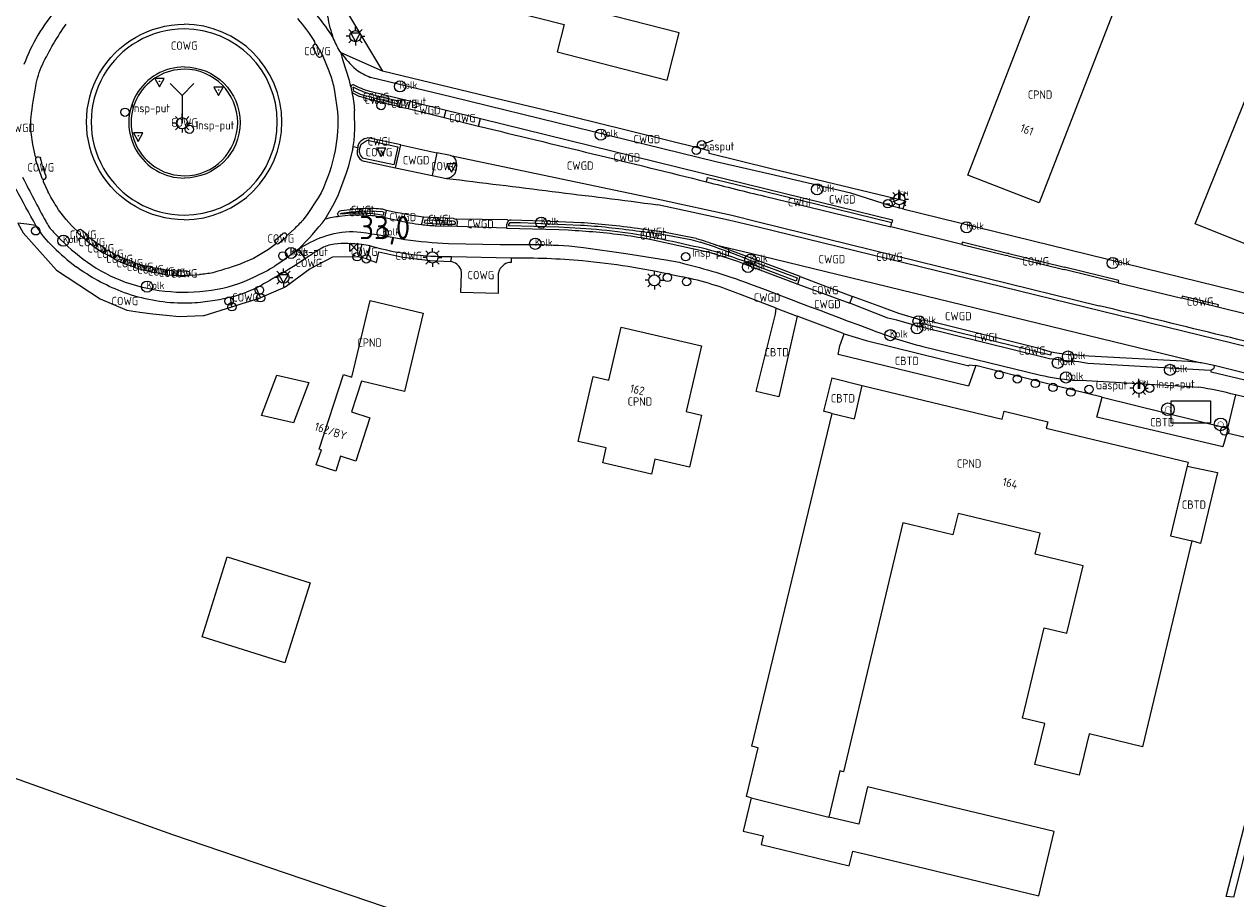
# Model space of a CAD drawing. Header units: metres. Extents: x 159597 to 163409, y 443622 to 446014.
# Tile 65 of 68: x 163157 to 163287, y 443711 to 443805. Entities that reach past the tile are written whole.
import ezdxf
from ezdxf.enums import TextEntityAlignment as Align

# ---------------------------------------------------------------- set-up
doc = ezdxf.new("R2010")
doc.units = ezdxf.units.M
doc.header["$LTSCALE"] = 4
doc.layers.get('0').update_dxf_attribs({"linetype": 'CONTINUOUS'})
for name, color, linetype in [('CBTD', 7, 'CONTINUOUS'), ('COWG', 7, 'CONTINUOUS'), ('CPND', 7, 'CONTINUOUS'), ('CWGD', 7, 'CONTINUOUS'), ('CWGI', 7, 'CONTINUOUS'), ('G_OTD', 32, 'CONTINUOUS'), ('G_OWG', 6, 'CONTINUOUS'), ('G_PND', 1, 'CONTINUOUS'), ('G_WGD', 7, 'CONTINUOUS'), ('G_WGI', 1, 'CONTINUOUS'), ('LVGO', 3, 'CONTINUOUS'), ('LWGI', 7, 'CONTINUOUS'), ('NAR', 7, 'CONTINUOUS'), ('PPALHM', 10, 'CONTINUOUS')]:
    doc.layers.add(name, color=color, linetype=linetype)
for name, color, linetype, true_color in [('PBRD', 7, 'CONTINUOUS', 0xbd2877), ('PPAL', 7, 'CONTINUOUS', 0xbd2877), ('PPUT', 7, 'CONTINUOUS', 0xbd2877), ('PSTM', 7, 'CONTINUOUS', 0xde7233)]:
    doc.layers.add(name, color=color, linetype=linetype, true_color=true_color)
doc.styles.add('ISO', font='ISO')
doc.styles.get("Standard").update_dxf_attribs({"font": 'ISO'})
doc.linetypes.add('HAAG', pattern='A,0.25,-0.25,[151,BLOK.SHX,S=0.25,R=0,X=0,Y=0],-0.25,0.25', length=1)

# ---------------------------------------------------------------- blocks, each defined once
blk = doc.blocks.new('lichtmast')
at = {"color": 0}
for p, q in [((-0.6, 0), (-1, 0)), ((-0.71, 0.71), (-0.42, 0.42)), ((0, 0.6), (0, 1)), ((0.42, 0.42), (0.71, 0.71)), ((0.6, 0), (1, 0)), ((-0.42, -0.42), (-0.71, -0.71)), ((0, -0.6), (0, -1)), ((0.42, -0.42), (0.71, -0.71))]:
    blk.add_line(p, q, dxfattribs=at)
blk.add_circle((0, 0), 0.6, dxfattribs=at)
blk = doc.blocks.new('verkeersbord-pl')
at = {"linetype": 'Continuous'}
blk.add_circle((0, 0), 0.03, dxfattribs=at)
blk = doc.blocks.new('haltepaal')
at = {"linetype": 'ByBlock', "lineweight": -2}
h = blk.add_hatch(color=0, dxfattribs=at)
h.dxf.hatch_style = 1
h.paths.add_polyline_path([(0.15, 0.45), (0.45, 0.45), (0.45, 0.8), (-0.15, 0.8), (-0.15, -0.1), (0, -0.1, -0.414214), (-0.1, 0, -1), (0.1, 0, -0.414214), (0, -0.1), (0.15, -0.1)])
h.paths.add_polyline_path([(0.15, 0.5), (0.15, 0.75), (0.4, 0.75), (0.4, 0.5)], flags=16)
at = {"linetype": 'ByBlock', "lineweight": -2, "true_color": 0x681648}
h = blk.add_hatch(color=219, dxfattribs=at)
h.dxf.hatch_style = 1
h.paths.add_polyline_path([(0.1, 0, 1), (-0.1, 0, 1)])
at = {"color": 0, "linetype": 'ByBlock', "lineweight": -2}
blk.add_attdef('HALTEPAAL', (0.5, 0.35), '', height=0.5, dxfattribs=at)
blk = doc.blocks.new('kolk')
at = {"color": 0}
blk.add_circle((0, 0), 0.6, dxfattribs=at)
at = {"color": 0, "linetype": 'Continuous', "style": 'ISO'}
blk.add_attdef('KOLK', (-0.04, -0.26), '', height=0.8, dxfattribs=at)
blk = doc.blocks.new('verkeersteller')
at = {"color": 0}
blk.add_circle((0, 0), 0.45, dxfattribs=at)
blk = doc.blocks.new('abri')
at = {"color": 0}
for p, q in [((-2.1, 1.2), (2.1, 1.2)), ((-2.1, -1.2), (-2.1, 1.2)), ((2.1, 1.2), (2.1, -1.2)), ((2.1, -1.2), (-2.1, -1.2))]:
    blk.add_line(p, q, dxfattribs=at)
at = {"color": 0, "linetype": 'Continuous', "style": 'ISO', "flags": 2}
blk.add_attdef('ABRI', text='', height=0.8, dxfattribs=at).set_placement((0, 0), align=Align.MIDDLE_CENTER)
blk = doc.blocks.new('aanduidingsbord')
at = {"color": 0}
for p, q in [((-0.81, -0.33), (0, 0)), ((-1.45, -0.5), (-1.01, -0.5))]:
    blk.add_line(p, q, dxfattribs=at)
blk.add_circle((-1.23, -0.5), 0.45, dxfattribs=at)
blk = doc.blocks.new('verkeersbord')
at = {"color": 0}
for p, q in [((0.5, 0.32), (-0.5, 0.32)), ((-0.5, 0.32), (0, -0.6)), ((0, -0.6), (0.5, 0.32))]:
    blk.add_line(p, q, dxfattribs=at)
blk = doc.blocks.new('afsl-gas')
at = {"color": 0}
blk.add_circle((0, 0), 0.45, dxfattribs=at)
at = {"color": 0, "style": 'ISO'}
blk.add_attdef('AFSL-GAS', (0.7, 0), '', height=0.9, dxfattribs=at)
blk = doc.blocks.new('klok')
at = {"color": 0}
blk.add_circle((0, 0), 0.45, dxfattribs=at)
at = {"style": 'ISO'}
blk.add_attdef('KLOK', (0.7, 0), '', height=0.9, dxfattribs=at)
blk = doc.blocks.new('wegwijzer')
at = {"color": 0}
for q in [(-0.424, 1.424), (0.424, 1.424), (0, 0)]:
    blk.add_line((0, 1), q, dxfattribs=at)
blk = doc.blocks.new('fietsklem')
at = {"color": 0, "linetype": 'Continuous', "const_width": 0.05}
blk.add_lwpolyline([(-0.49, -0.2), (-0.21, -0.2, -2.286164), (0.22, -0.2), (0.48, -0.2)], format="xyb", dxfattribs=at)
at = {"color": 0}
blk.add_circle((0, 0), 0.675, dxfattribs=at)
blk = doc.blocks.new('kilometerpaal')
at = {"color": 0}
for p, q in [((-0.44, 0.44), (0.44, -0.44)), ((-0.44, -0.44), (-0.44, 0.44)), ((0.44, 0.44), (-0.44, -0.44)), ((0.44, -0.44), (0.44, 0.44))]:
    blk.add_line(p, q, dxfattribs=at)
at = {"color": 0, "style": 'ISO'}
blk.add_attdef('KILOMETERPAAL', (0.59, 0.87), '', height=2.5, dxfattribs=at)

msp = doc.modelspace()

# ---------------------------------------------------------------- linework, layer by layer
at = {"layer": 'G_OTD', "linetype": 'Continuous', "transparency": 33554687}
for points in [[(163237.088, 443772.864), (163237.23, 443773.444)], [(163237.23, 443773.444), (163237.291, 443774.089)], [(163239.552, 443773.226), (163237.597, 443764.553)], [(163235.166, 443765.112), (163237.088, 443772.864)], [(163244.146, 443770.043), (163244.623, 443771.317)], [(163243.947, 443769.084), (163244.146, 443770.043)], [(163257.97, 443765.678), (163243.947, 443769.084)], [(163187.086, 443766.095), (163185.443, 443761.747), (163182.012, 443762.534), (163183.655, 443766.881), (163187.086, 443766.095)], [(163258.742, 443767.902), (163257.97, 443765.678)], [(163243.286, 443766.604), (163242.393, 443762.999)], [(163243.286, 443766.604), (163246.559, 443765.76)], [(163237.597, 443764.553), (163235.166, 443765.112)], [(163271.761, 443762.37), (163272.323, 443764.516)], [(163243.303, 443762.751), (163242.393, 443762.999)], [(163285.288, 443759.162), (163271.761, 443762.37)], [(163285.728, 443760.633), (163285.288, 443759.162)], [(163047.197, 443759.017), (163121.31, 443733.422), (163133.464, 443731.429), (163172.429, 443717.502), (163196.864, 443709.183), (163222.069, 443700.168)], [(163281.454, 443757.078), (163284.726, 443756.417)], [(163284.726, 443756.417), (163282.907, 443748.777)], [(163296.68, 443750.294), (163296.693, 443750.291), (163292.547, 443734.278), (163295.154, 443733.599), (163297.792, 443743.736), (163304.854, 443741.921), (163302.274, 443731.763), (163301.207, 443732.039), (163300.544, 443729.474), (163299.985, 443729.101), (163296.838, 443729.913), (163296.427, 443730.53), (163296.753, 443731.79), (163295.455, 443732.06), (163294.404, 443728.214), (163294.527, 443728.182), (163291.687, 443717.158), (163288.32, 443718.026), (163286.457, 443710.756), (163285.663, 443710.823), (163295.889, 443750.489)], [(163282.907, 443748.777), (163281.964, 443749.069)], [(163187.214, 443744.553), (163184.516, 443735.95), (163175.607, 443738.746), (163178.305, 443747.349), (163187.214, 443744.553)], [(163234.613, 443721.454), (163233.747, 443717.856), (163235.895, 443717.339), (163235.676, 443716.429), (163245.161, 443714.146), (163245.545, 443715.706), (163246.946, 443715.37), (163258.11, 443712.689), (163265.531, 443710.908), (163267.189, 443717.831), (163247.1, 443722.641), (163246.179, 443718.607), (163242.96, 443719.378)]]:
    msp.add_lwpolyline(points, dxfattribs=at)
at = {"layer": 'G_OWG', "linetype": 'Continuous', "transparency": 33554687}
for points in [[(163173.716, 443800.008, 1.0001673), (163173.716, 443788.056)], [(163173.716, 443800.008, -1), (163173.716, 443788.056)], [(163202.837, 443790.084, 0.1880045), (163202.312, 443790.485)], [(163202.97, 443789.323, 0.1432215), (163202.837, 443790.084)], [(163202.828, 443788.636, 0.078556), (163202.97, 443789.323)], [(163202.747, 443788.477, -0.2209349), (163201.88, 443788.025)], [(163203.438, 443778.227, 0.2397289), (163202.312, 443779.095)], [(163208.83, 443778.988, 0.1762949), (163208.076, 443778.771)], [(163284.347, 443767.634, -0.1086449), (163284.03, 443767.397)], [(163284.347, 443767.634, 0.267532), (163284.377, 443767.911)]]:
    msp.add_lwpolyline(points, format="xyb", dxfattribs=at)
for points in [[(163196.996, 443796.552), (163196.777, 443795.733)], [(163202.747, 443788.477), (163202.828, 443788.636)], [(163157.759, 443782.966), (163156.79, 443783.091), (163155.82, 443783.202), (163156.382, 443782.156), (163159.96, 443778.156), (163164.653, 443775.083), (163167.524, 443773.866), (163168.926, 443773.652), (163170.332, 443773.468), (163171.741, 443773.314), (163173.154, 443773.189), (163175.74, 443773.289), (163175.832, 443773.293), (163178.814, 443774.23)], [(163192.769, 443780.903), (163192.376, 443779.582)], [(163193.263, 443779.369), (163193.673, 443780.772)], [(163193.263, 443779.369), (163193.273, 443779.365), (163194.337, 443779.001), (163194.61, 443780.14), (163197.18, 443779.544), (163200.112, 443779.205), (163202.312, 443779.095)], [(163192.376, 443779.582), (163192.271, 443779.607), (163189.638, 443779.541), (163187.235, 443778.321), (163184.796, 443776.523), (163184.524, 443776.323), (163183.28, 443775.79), (163181.899, 443775.198)], [(163193.263, 443779.369), (163192.376, 443779.582)], [(163202.397, 443779.622), (163202.312, 443779.095)], [(163208.076, 443778.771), (163207.642, 443778.335), (163207.524, 443778.115), (163207.444, 443777.766), (163207.429, 443775.666), (163203.423, 443775.76), (163203.475, 443777.825), (163203.438, 443778.227)], [(163208.832, 443779.48), (163208.83, 443778.988)], [(163239.617, 443776.654), (163239.876, 443777.473)], [(163181.409, 443776.242), (163181.899, 443775.198)], [(163178.814, 443774.23), (163178.678, 443775.252)], [(163178.814, 443774.23), (163179.817, 443774.545), (163181.899, 443775.198)], [(163245.21, 443774.615), (163245.497, 443775.335)], [(163285.803, 443761.192), (163285.728, 443760.633)], [(163290.581, 443759.483), (163285.728, 443760.633)]]:
    msp.add_lwpolyline(points, dxfattribs=at)
at = {"layer": 'G_PND', "linetype": 'Continuous', "transparency": 33554687}
for points in [[(163198.98, 443808.535), (163214.534, 443804.558), (163213.782, 443801.617), (163225.588, 443798.597), (163226.883, 443803.659), (163214.795, 443806.752)], [(163265.759, 443808.657), (163273.426, 443805.683), (163265.564, 443785.412), (163257.897, 443788.387), (163265.759, 443808.657)], [(163294.313, 443795.228), (163288.469, 443780.672), (163282.34, 443783.132), (163288.183, 443797.689), (163294.313, 443795.228)], [(163188.193, 443758.923), (163190.803, 443766.953), (163191.699, 443766.662), (163193.657, 443774.901), (163199.371, 443773.542), (163197.371, 443765.126), (163192.753, 443766.224), (163191.68, 443762.921), (163193.653, 443762.28), (163192.145, 443757.639), (163190.489, 443758.177), (163189.97, 443756.547), (163187.868, 443757.224), (163188.428, 443758.847), (163188.193, 443758.923)], [(163219.325, 443766.334), (163220.638, 443772.032), (163229.266, 443770.044), (163227.63, 443762.952), (163229.287, 443762.57), (163227.999, 443756.985), (163224.267, 443757.846), (163223.896, 443756.237), (163218.661, 443757.444), (163219.032, 443759.053), (163216.029, 443759.745), (163217.638, 443766.723), (163219.325, 443766.334)], [(163243.303, 443762.751), (163245.701, 443762.182), (163246.559, 443765.76)], [(163246.559, 443765.76), (163261.596, 443762.153)], [(163234.675, 443726.984), (163243.303, 443762.751)], [(163261.596, 443762.153), (163261.797, 443762.991)], [(163261.797, 443762.991), (163266.491, 443761.866)], [(163266.491, 443761.866), (163266.323, 443761.165)], [(163266.323, 443761.165), (163281.557, 443757.509)], [(163281.557, 443757.509), (163281.454, 443757.078)], [(163281.454, 443757.078), (163279.664, 443749.621), (163281.964, 443749.069)], [(163250.928, 443751), (163244.523, 443724.241)], [(163256.303, 443749.713), (163250.928, 443751)], [(163256.856, 443752.021), (163256.303, 443749.713)], [(163265.687, 443749.905), (163256.856, 443752.021)], [(163265.139, 443747.619), (163265.687, 443749.905)], [(163281.964, 443749.069), (163276.654, 443726.939)], [(163270.283, 443746.386), (163265.139, 443747.619)], [(163268.542, 443739.124), (163270.283, 443746.386)], [(163263.783, 443730.018), (163266.107, 443739.708)], [(163266.107, 443739.708), (163268.542, 443739.124)], [(163266.175, 443729.444), (163263.783, 443730.018)], [(163265.112, 443725.015), (163266.175, 443729.444)], [(163270.932, 443728.312), (163269.867, 443723.874)], [(163276.654, 443726.939), (163270.932, 443728.312)], [(163234.098, 443721.578), (163235.36, 443726.819)], [(163235.36, 443726.819), (163234.675, 443726.984)], [(163269.867, 443723.874), (163265.112, 443725.015)], [(163244.147, 443724.331), (163242.96, 443719.378)], [(163244.523, 443724.241), (163244.147, 443724.331)], [(163234.613, 443721.454), (163234.098, 443721.578)], [(163234.613, 443721.454), (163242.96, 443719.378)]]:
    msp.add_lwpolyline(points, dxfattribs=at)
at = {"layer": 'G_WGD', "linetype": 'Continuous', "transparency": 33554687}
for points in [[(163186.659, 443807.018, -0.0449311), (163189.746, 443803.029)], [(163159.993, 443806.257, 0.0880394), (163156.462, 443800.25)], [(163158.449, 443800.243, -0.0388838), (163161.007, 443804.608)], [(163173.691, 443783.588, -1.0000952), (163173.691, 443804.586)], [(163173.691, 443783.588, 1), (163173.691, 443804.586)], [(163185.874, 443805.198, -0.0379095), (163187.689, 443802.741)], [(163189.746, 443803.029, -0.0397792), (163189.132, 443805.446)], [(163187.803, 443802.439, 0.4813754), (163187.512, 443802.113)], [(163187.99, 443802.281, 0.2923981), (163187.803, 443802.439)], [(163190.541, 443801.528, -0.0471351), (163189.746, 443803.029)], [(163188.009, 443801.161, 0.3744902), (163188.377, 443801.089)], [(163188.377, 443801.089, 0.3524848), (163188.499, 443801.35)], [(163190.541, 443801.528, 0.0591236), (163192.159, 443799.73)], [(163157.736, 443797.929, -0.0565676), (163158.449, 443800.243)], [(163189.231, 443799.58, -0.0334271), (163189.729, 443798.021)], [(163192.159, 443799.73, 0.0558706), (163193.726, 443798.874)], [(163157.241, 443794.607, -0.0189914), (163157.736, 443797.929)], [(163191.892, 443798.082, 0.3979297), (163191.599, 443797.867)], [(163193.642, 443797.356, -0.0548923), (163191.892, 443798.082)], [(163191.689, 443797.321, -0.0433503), (163191.981, 443795.336)], [(163196.777, 443795.733, -0.0148582), (163192.539, 443796.818)], [(163157.239, 443792.962, -0.0547105), (163157.241, 443794.607)], [(163190.151, 443795.181, -0.0713971), (163189.899, 443791.008)], [(163191.862, 443791.46, 0.0379917), (163192.013, 443793.124)], [(163205.329, 443793.637, -0.0022415), (163229.822, 443787.658)], [(163191.774, 443790.992, 0.0131589), (163191.862, 443791.46)], [(163192.402, 443791.587, 0.0301477), (163192.335, 443791.355)], [(163192.402, 443791.587, -0.2933626), (163193.359, 443792.385)], [(163157.781, 443790.287, 0.2946851), (163157.722, 443790.026)], [(163157.781, 443790.287, -0.5319503), (163158.24, 443790.185)], [(163158.846, 443788.264, -0.0240189), (163158.24, 443790.185)], [(163189.899, 443791.008, -0.0641661), (163188.406, 443786.477)], [(163192.335, 443791.355, 0.0816882), (163192.291, 443790.63)], [(163192.291, 443790.63, 0.1781703), (163192.706, 443790.018)], [(163192.706, 443790.018, 0.1381795), (163193.079, 443789.872)], [(163156.326, 443788.143, 0.004273), (163158.804, 443783.412)], [(163158.377, 443788.061, 0.2386256), (163158.531, 443787.934)], [(163158.531, 443787.934, 0.5627409), (163158.846, 443788.264)], [(163201.88, 443788.025, -0.0016326), (163224.573, 443785.198)], [(163229.822, 443787.658, 0.0050308), (163236.045, 443786.115)], [(163157.759, 443782.966, -0.0131322), (163155.646, 443786.86)], [(163159.96, 443785.035, -0.0273447), (163159.043, 443786.627)], [(163162.231, 443782.337, -0.0722505), (163159.96, 443785.035)], [(163186.55, 443783.681, -0.0311085), (163185.531, 443782.611)], [(163185.986, 443780.433, 0.03549), (163188.829, 443783.651)], [(163190.395, 443783.939, 0.0192119), (163188.829, 443783.651)], [(163190.395, 443783.939, -0.373671), (163190.18, 443784.232)], [(163190.545, 443784.534, 0.2954075), (163190.18, 443784.232)], [(163195.248, 443783.799, 0.0832436), (163190.395, 443783.939)], [(163193.186, 443784.786, 0.0204413), (163190.545, 443784.534)], [(163195.014, 443784.709, 0.0289881), (163193.186, 443784.786)], [(163199.392, 443783.851, -0.0196607), (163195.428, 443784.581)], [(163202.877, 443783.61, -0.1557355), (163203.063, 443783.353)], [(163208.826, 443783.547, 0.2000619), (163208.552, 443783.464)], [(163159.635, 443780.646, -0.0690963), (163157.759, 443782.966)], [(163158.804, 443783.412, 0.063788), (163159.653, 443782.238)], [(163162.231, 443782.337, 0.2490774), (163162.274, 443782.132)], [(163162.653, 443782.461, 0.5352841), (163162.231, 443782.337)], [(163188.613, 443781.758, -0.0917193), (163191.852, 443782.309)], [(163192.675, 443782.259, -0.0103623), (163197.416, 443781.464)], [(163199.183, 443783.026, -0.0228572), (163197.917, 443783.219)], [(163200.654, 443782.902, -0.0258212), (163199.183, 443783.026)], [(163208.347, 443783.134, 0.0750836), (163208.318, 443782.668)], [(163208.552, 443783.464, 0.1178731), (163208.347, 443783.134)], [(163214.954, 443782.488, -0.0159704), (163220.962, 443781.952)], [(163219.304, 443783.01, 0.0139473), (163216.295, 443783.254)], [(163225.592, 443782.19, 0.0104838), (163219.304, 443783.01)], [(163159.653, 443782.238, 0.0416633), (163162.85, 443779.339)], [(163183.459, 443781.377, 0.5625639), (163183.626, 443781.009)], [(163183.626, 443781.009, 0.2266405), (163183.877, 443781.06)], [(163184.723, 443781.937, 0.5927248), (163184.279, 443782.088)], [(163184.642, 443781.692, 0.2647111), (163184.723, 443781.937)], [(163185.986, 443780.433, -0.0490955), (163188.613, 443781.758)], [(163189.841, 443780.958, 0.112235), (163188.297, 443780.431)], [(163192.769, 443780.903, 0.0618208), (163189.841, 443780.958)], [(163197.416, 443781.464, 0.0225095), (163202.077, 443781.025)], [(163220.962, 443781.952, -0.0179909), (163223.916, 443781.443)], [(163228.704, 443781.569, -0.0253537), (163230.791, 443780.888)], [(163159.635, 443780.646, 0.0375956), (163162.065, 443778.529)], [(163188.297, 443780.431, 0.0108012), (163186.693, 443779.392)], [(163193.673, 443780.772, 0.0712977), (163202.397, 443779.622)], [(163210.527, 443780.926, -0.0187533), (163215.006, 443780.76)], [(163229.771, 443780.159, -0.0341247), (163234.225, 443778.693)], [(163166.909, 443775.876, -0.064492), (163162.065, 443778.529)], [(163162.85, 443779.339, 0.0655303), (163166.763, 443777.107)], [(163180.098, 443778.969, -0.0203437), (163176.773, 443777.883)], [(163181.255, 443777.452, 0.0284411), (163183.425, 443778.596)], [(163186.342, 443779.151, -0.0182052), (163184.905, 443778.231)], [(163186.693, 443779.392, 0.0032656), (163186.342, 443779.151)], [(163208.832, 443779.48, -0.0264667), (163216.501, 443779.189)], [(163216.501, 443779.189, -0.0317051), (163226.213, 443777.659)], [(163226.895, 443779.003, -0.0243402), (163233.799, 443776.955)], [(163166.763, 443777.107, 0.1309523), (163176.63, 443776.007)], [(163174.059, 443778.055, -0.4929859), (163174.289, 443777.666)], [(163176.773, 443777.883, -0.0329187), (163175.317, 443777.685)], [(163176.63, 443776.007, 0.0802832), (163181.255, 443777.452)], [(163184.905, 443778.231, -0.003872), (163182.218, 443776.674)], [(163233.456, 443775.552, 0.0449009), (163227.268, 443777.434)], [(163172.983, 443774.617, -0.0824878), (163166.909, 443775.876)], [(163178.678, 443775.252, 0.018086), (163180.392, 443775.805)], [(163181.409, 443776.242, -0.0287074), (163180.392, 443775.805)], [(163182.218, 443776.674, -0.0121864), (163181.409, 443776.242)], [(163233.799, 443776.955, 0.0030351), (163250.181, 443770.781)], [(163175.438, 443774.691, -0.0399191), (163172.983, 443774.617)], [(163297.081, 443768.243, 0.0002065), (163272.001, 443774.34)], [(163250.181, 443770.781, 0.0186858), (163253.066, 443769.961)], [(163265.695, 443766.886, 0.0408328), (163269.149, 443766.353)], [(163286.664, 443764.746, 0.0371806), (163282.681, 443765.568)]]:
    msp.add_lwpolyline(points, format="xyb", dxfattribs=at)
for points in [[(163191.481, 443807.95), (163191.699, 443807.388), (163191.089, 443807.582), (163191.011, 443806.163), (163195.01, 443799.564)], [(163188.009, 443801.161), (163187.512, 443802.113)], [(163187.803, 443802.439), (163187.689, 443802.741)], [(163188.499, 443801.35), (163187.99, 443802.281)], [(163188.499, 443801.35), (163189.231, 443799.58)], [(163195.01, 443799.564), (163190.541, 443801.528)], [(163191.599, 443797.867), (163191.46, 443798.545), (163190.727, 443800.762), (163190.541, 443801.528)], [(163251.205, 443785.58), (163236.768, 443789.067), (163230.093, 443790.698), (163230.114, 443790.991), (163229.271, 443791.199), (163217.859, 443794.02), (163212.149, 443795.418), (163206.438, 443796.808), (163195.01, 443799.564)], [(163189.729, 443798.021), (163189.846, 443797.409), (163190.151, 443795.181)], [(163191.599, 443797.867), (163191.689, 443797.321)], [(163250.9, 443784.757), (163249.707, 443785.057), (163245.336, 443786.422), (163236.62, 443788.462), (163230.822, 443789.819), (163202.485, 443796.769), (163193.726, 443798.874)], [(163191.689, 443797.321), (163191.763, 443797.206), (163192.539, 443796.818)], [(163196.996, 443796.552), (163193.642, 443797.356)], [(163192.013, 443793.124), (163191.981, 443795.336)], [(163196.777, 443795.733), (163197.771, 443795.548)], [(163197.953, 443796.315), (163196.996, 443796.552)], [(163197.953, 443796.315), (163197.771, 443795.548)], [(163197.771, 443795.548), (163201.632, 443794.557)], [(163197.953, 443796.315), (163201.836, 443795.361)], [(163201.632, 443794.557), (163201.836, 443795.361)], [(163201.836, 443795.361), (163205.53, 443794.472)], [(163201.632, 443794.557), (163205.329, 443793.637)], [(163205.329, 443793.637), (163205.53, 443794.472)], [(163205.53, 443794.472), (163236.24, 443786.911), (163249.795, 443783.573), (163249.73, 443783.291)], [(163157.781, 443790.287), (163157.702, 443790.355), (163157.427, 443791.651), (163157.239, 443792.962)], [(163191.862, 443791.46), (163192.335, 443791.355)], [(163196.956, 443791.615), (163193.601, 443792.36), (163193.359, 443792.385)], [(163196.391, 443789.177), (163196.956, 443791.615)], [(163196.956, 443791.615), (163200.828, 443790.761)], [(163188.829, 443783.651), (163189.819, 443785.315), (163190.274, 443786.296), (163191.147, 443788.633), (163191.383, 443789.367), (163191.774, 443790.992)], [(163200.828, 443790.761), (163200.335, 443788.344)], [(163202.312, 443790.485), (163200.828, 443790.761)], [(163202.312, 443790.485), (163224.962, 443785.703), (163232.534, 443784.055), (163235.366, 443783.345), (163272.001, 443774.34)], [(163157.722, 443790.026), (163158.377, 443788.061)], [(163193.079, 443789.872), (163196.391, 443789.177)], [(163196.391, 443789.177), (163200.335, 443788.344)], [(163158.531, 443787.934), (163158.549, 443787.698), (163159.043, 443786.627)], [(163200.335, 443788.344), (163201.88, 443788.025)], [(163188.406, 443786.477), (163188.102, 443785.944), (163186.889, 443784.132), (163186.55, 443783.681)], [(163296.953, 443767.716), (163235.235, 443782.812), (163232.191, 443783.543), (163224.573, 443785.198)], [(163236.045, 443786.115), (163249.611, 443782.806)], [(163251.205, 443785.58), (163250.9, 443784.757)], [(163195.428, 443784.581), (163195.014, 443784.709)], [(163195.248, 443783.799), (163195.428, 443784.581)], [(163197.917, 443783.219), (163195.248, 443783.799)], [(163199.183, 443783.026), (163199.392, 443783.851)], [(163202.877, 443783.61), (163202.617, 443783.728), (163199.392, 443783.851)], [(163208.552, 443783.464), (163208.437, 443783.558), (163202.981, 443783.657), (163202.877, 443783.61)], [(163216.295, 443783.254), (163212.307, 443783.43), (163208.826, 443783.547)], [(163250.9, 443784.757), (163288.685, 443775.457), (163298.268, 443773.132)], [(163163.086, 443781.431), (163163.425, 443781.802), (163162.653, 443782.461)], [(163184.723, 443781.937), (163184.854, 443781.996), (163185.531, 443782.611)], [(163191.852, 443782.309), (163192.675, 443782.259)], [(163203.031, 443782.854), (163200.654, 443782.902)], [(163203.031, 443782.854), (163203.063, 443783.353)], [(163208.318, 443782.668), (163203.031, 443782.854)], [(163208.318, 443782.668), (163213.943, 443782.543), (163214.954, 443782.488)], [(163249.611, 443782.806), (163249.73, 443783.291)], [(163257.244, 443780.923), (163249.611, 443782.806)], [(163163.086, 443781.431), (163162.274, 443782.132)], [(163163.215, 443781.315), (163163.086, 443781.431)], [(163163.215, 443781.315), (163163.525, 443781.684), (163164.321, 443781.05), (163163.981, 443780.69)], [(163163.215, 443781.315), (163163.981, 443780.69)], [(163164.993, 443780.019), (163165.267, 443780.42), (163164.441, 443781.003), (163164.174, 443780.567)], [(163183.626, 443781.009), (163182.744, 443780.37), (163181.122, 443779.425), (163180.098, 443778.969)], [(163183.459, 443781.377), (163184.279, 443782.088)], [(163183.877, 443781.06), (163184.642, 443781.692)], [(163202.077, 443781.025), (163207.657, 443780.914), (163210.527, 443780.926)], [(163223.916, 443781.443), (163229.771, 443780.159)], [(163228.704, 443781.569), (163225.592, 443782.19)], [(163262.152, 443779.966), (163257.296, 443781.172), (163257.244, 443780.923)], [(163163.981, 443780.69), (163164.174, 443780.567)], [(163164.174, 443780.567), (163164.993, 443780.019)], [(163164.993, 443780.019), (163165.17, 443779.954)], [(163165.17, 443779.954), (163165.42, 443780.362), (163166.28, 443779.88), (163166.042, 443779.469)], [(163165.17, 443779.954), (163166.042, 443779.469)], [(163166.191, 443779.35), (163166.408, 443779.805), (163167.313, 443779.379), (163167.115, 443778.922)], [(163185.986, 443780.433), (163184.32, 443779.183), (163183.425, 443778.596)], [(163185.986, 443780.433), (163186.693, 443779.392)], [(163193.673, 443780.772), (163192.769, 443780.903)], [(163215.006, 443780.76), (163216.609, 443780.582), (163221.16, 443779.938), (163225.429, 443779.28), (163226.895, 443779.003)], [(163239.876, 443777.473), (163234.428, 443779.52), (163230.791, 443780.888)], [(163230.791, 443780.888), (163234.54, 443779.976), (163282.961, 443768.199)], [(163257.244, 443780.923), (163262.101, 443779.731)], [(163262.244, 443779.693), (163262.101, 443779.731)], [(163262.293, 443779.947), (163262.152, 443779.966)], [(163262.244, 443779.693), (163268.074, 443778.281)], [(163262.293, 443779.947), (163268.14, 443778.515)], [(163166.042, 443779.469), (163166.191, 443779.35)], [(163166.191, 443779.35), (163167.115, 443778.922)], [(163167.28, 443778.852), (163167.115, 443778.922)], [(163168.23, 443778.51), (163168.409, 443778.955), (163167.454, 443779.328), (163167.28, 443778.852)], [(163168.23, 443778.51), (163167.28, 443778.852)], [(163168.23, 443778.51), (163168.388, 443778.438)], [(163168.388, 443778.438), (163168.52, 443778.88), (163169.506, 443778.611), (163169.352, 443778.148)], [(163168.388, 443778.438), (163169.352, 443778.148)], [(163170.49, 443777.875), (163170.631, 443778.355), (163169.641, 443778.593), (163169.525, 443778.113)], [(163171.69, 443777.674), (163171.768, 443778.172), (163170.78, 443778.346), (163170.676, 443777.864)], [(163202.397, 443779.622), (163208.832, 443779.48)], [(163234.225, 443778.693), (163239.617, 443776.654)], [(163268.14, 443778.515), (163268.272, 443778.478)], [(163274.067, 443776.802), (163274.123, 443777.049), (163268.272, 443778.478)], [(163169.525, 443778.113), (163169.352, 443778.148)], [(163170.49, 443777.875), (163169.525, 443778.113)], [(163170.676, 443777.864), (163170.49, 443777.875)], [(163171.69, 443777.674), (163170.676, 443777.864)], [(163171.69, 443777.674), (163171.88, 443777.651)], [(163171.88, 443777.651), (163171.906, 443778.17), (163172.908, 443778.091), (163172.88, 443777.59)], [(163171.88, 443777.651), (163172.88, 443777.59)], [(163172.88, 443777.59), (163173.023, 443777.584)], [(163174.059, 443778.055), (163173.058, 443778.054), (163173.023, 443777.584)], [(163173.023, 443777.584), (163174.182, 443777.575), (163174.289, 443777.666)], [(163174.289, 443777.666), (163174.387, 443777.625), (163175.317, 443777.685)], [(163226.213, 443777.659), (163227.268, 443777.434)], [(163239.876, 443777.473), (163245.497, 443775.335)], [(163268.074, 443778.281), (163268.232, 443778.237)], [(163274.067, 443776.802), (163268.232, 443778.237)], [(163239.617, 443776.654), (163245.21, 443774.615)], [(163274.067, 443776.802), (163280.878, 443775.135)], [(163178.678, 443775.252), (163177.485, 443774.98), (163175.438, 443774.691)], [(163237.291, 443774.089), (163233.456, 443775.552)], [(163284.03, 443767.397), (163283.958, 443767.38), (163270.777, 443768.117), (163269.779, 443768.309), (163268.809, 443768.38), (163266.666, 443768.631), (163252.633, 443772.1), (163250.27, 443772.769), (163249.31, 443772.998), (163245.21, 443774.615)], [(163252.876, 443772.782), (163250.491, 443773.496), (163248.65, 443774.19), (163245.497, 443775.335)], [(163284.779, 443774.187), (163284.828, 443774.423), (163280.931, 443775.374), (163280.878, 443775.135)], [(163284.779, 443774.187), (163280.878, 443775.135)], [(163237.291, 443774.089), (163239.552, 443773.226)], [(163244.432, 443771.374), (163239.552, 443773.226)], [(163291.567, 443772.507), (163284.779, 443774.187)], [(163266.866, 443769.361), (163265.714, 443769.709), (163254.057, 443772.606), (163252.876, 443772.782)], [(163244.623, 443771.317), (163244.432, 443771.374)], [(163244.623, 443771.317), (163246.983, 443770.611), (163258.013, 443767.875), (163258.038, 443768), (163258.706, 443767.911), (163258.742, 443767.902)], [(163253.066, 443769.961), (163265.695, 443766.886)], [(163282.961, 443768.199), (163281.613, 443768.353), (163270.894, 443768.923), (163268.463, 443769.082), (163267.471, 443769.24), (163266.866, 443769.361)], [(163284.377, 443767.911), (163282.961, 443768.199)], [(163262.948, 443766.826), (163258.742, 443767.902)], [(163267.507, 443765.702), (163262.948, 443766.826)], [(163293.544, 443764.96), (163293.541, 443764.936), (163284.04, 443767.204), (163284.03, 443767.397)], [(163293.384, 443765.65), (163284.377, 443767.911)], [(163272.323, 443764.516), (163267.507, 443765.702)], [(163269.149, 443766.353), (163270.652, 443766.298), (163281.665, 443765.651), (163282.681, 443765.568)], [(163272.323, 443764.516), (163272.349, 443764.509), (163285.803, 443761.192)], [(163286.664, 443764.746), (163285.803, 443761.192)], [(163291.567, 443763.573), (163286.664, 443764.746)]]:
    msp.add_lwpolyline(points, dxfattribs=at)
at = {"layer": 'G_WGI', "linetype": 'Continuous', "transparency": 33554687}
for points in [[(163192.63, 443797.052), (163191.929, 443797.403), (163191.861, 443797.819)], [(163193.571, 443797.116), (163196.688, 443796.369), (163196.599, 443796.035)], [(163192.71, 443791.689), (163193.361, 443792.135), (163193.548, 443792.116), (163196.655, 443791.426), (163196.203, 443789.472), (163192.989, 443790.146), (163192.866, 443790.21)], [(163229.822, 443787.658), (163229.938, 443788.119), (163236.164, 443786.6), (163249.73, 443783.291)], [(163190.433, 443784.208), (163190.579, 443784.286), (163191.631, 443784.413), (163193.193, 443784.536), (163194.333, 443784.512), (163194.964, 443784.463), (163195.132, 443784.411), (163195.059, 443784.09)], [(163199.495, 443783.24), (163199.583, 443783.586), (163202.586, 443783.479)], [(163202.816, 443783.314), (163202.8, 443783.109)], [(163217.984, 443782.517), (163213.952, 443782.792), (163208.574, 443782.913), (163208.59, 443783.072), (163208.726, 443783.285), (163208.821, 443783.297), (163209.811, 443783.279), (163216.282, 443783.004)], [(163225.233, 443781.997), (163228.142, 443781.44), (163229.136, 443781.187)], [(163234.368, 443779.275), (163239.564, 443777.321), (163239.457, 443776.984), (163234.285, 443778.938)], [(163266.866, 443769.361), (163266.79, 443769.007), (163252.767, 443772.459), (163252.876, 443772.782)]]:
    msp.add_lwpolyline(points, dxfattribs=at)
for points in [[(163193.571, 443797.116, -0.054338), (163191.861, 443797.819)], [(163196.599, 443796.035, -0.0148581), (163192.63, 443797.052)], [(163192.512, 443790.808, -0.0996978), (163192.71, 443791.689)], [(163192.512, 443790.808, 0.2181566), (163192.866, 443790.21)], [(163190.433, 443784.208, -0.0752221), (163195.059, 443784.09)], [(163199.495, 443783.24, 0.0275268), (163202.8, 443783.109)], [(163202.586, 443783.479, -0.1893312), (163202.816, 443783.314)], [(163216.282, 443783.004, -0.0140221), (163219.275, 443782.762)], [(163222.471, 443781.973, 0.0236278), (163217.984, 443782.517)], [(163219.275, 443782.762, -0.0088785), (163225.233, 443781.997)], [(163229.826, 443780.403, 0.0100391), (163222.471, 443781.973)], [(163234.368, 443779.275, 0.0137422), (163229.136, 443781.187)], [(163234.285, 443778.938, 0.0338235), (163229.826, 443780.403)]]:
    msp.add_lwpolyline(points, format="xyb", dxfattribs=at)
at = {"layer": 'LVGO', "linetype": 'HAAG', "transparency": 33554687}
msp.add_lwpolyline([(163156.382, 443782.156), (163159.96, 443778.156), (163164.653, 443775.083), (163167.524, 443773.866)], dxfattribs=at)
at = {"layer": 'LWGI', "transparency": 33554687}
for points in [[(163173.691, 443804.086, 1.0001), (163173.691, 443784.088)], [(163173.691, 443784.088, 1), (163173.691, 443804.086)], [(163173.716, 443799.758, 1.0001746), (163173.716, 443788.306)], [(163173.716, 443788.306, 1), (163173.716, 443799.758)]]:
    msp.add_lwpolyline(points, format="xyb", dxfattribs=at)

# ---------------------------------------------------------------- block references
at = {"layer": 'PBRD', "transparency": 33554687}
for name, p in [('verkeersbord', (163192.094, 443803.312)), ('verkeersbord', (163171.039, 443798.458)), ('verkeersbord', (163177.384, 443797.521)), ('verkeersbord', (163168.759, 443792.604)), ('aanduidingsbord', (163230.531, 443792.142)), ('verkeersbord', (163194.867, 443790.963)), ('verkeersbord', (163202.407, 443789.28)), ('aanduidingsbord', (163250.53, 443785.797)), ('verkeersbord', (163184.362, 443777.355))]:
    msp.add_blockref(name, p, dxfattribs=at)
at = {"layer": 'PBRD', "transparency": 33554687, "xscale": 3, "yscale": 3, "zscale": 3}
msp.add_blockref('wegwijzer', (163173.465, 443793.953), dxfattribs=at)
at = {"layer": 'PPAL', "transparency": 33554687}
for name, p in [('lichtmast', (163192.094, 443803.312)), ('verkeersbord-pl', (163171.039, 443798.458)), ('verkeersbord-pl', (163177.384, 443797.521)), ('lichtmast', (163173.465, 443793.953)), ('verkeersbord-pl', (163168.759, 443792.604)), ('verkeersbord-pl', (163194.867, 443790.963)), ('verkeersbord-pl', (163202.407, 443789.28)), ('lichtmast', (163250.53, 443785.797)), ('verkeersteller', (163157.741, 443782.391)), ('verkeersteller', (163192.271, 443779.607)), ('verkeersteller', (163193.263, 443779.369)), ('lichtmast', (163200.363, 443779.528)), ('lichtmast', (163184.362, 443777.355)), ('lichtmast', (163224.213, 443777.071)), ('verkeersteller', (163225.617, 443777.383)), ('verkeersteller', (163227.675, 443776.925)), ('verkeersteller', (163181.772, 443776.008)), ('verkeersteller', (163178.507, 443774.838)), ('verkeersteller', (163178.814, 443774.23)), ('verkeersteller', (163181.899, 443775.198)), ('verkeersteller', (163261.257, 443766.92)), ('verkeersteller', (163263.213, 443766.465)), ('verkeersteller', (163265.136, 443765.991)), ('verkeersteller', (163267.045, 443765.556)), ('verkeersteller', (163268.966, 443765.055)), ('lichtmast', (163276.288, 443765.49)), ('verkeersteller', (163285.489, 443760.891))]:
    msp.add_blockref(name, p, dxfattribs=at)
for p in [(163250.53, 443785.797), (163276.288, 443765.49)]:
    msp.add_blockref('haltepaal', p, dxfattribs=at).add_auto_attribs({'HALTEPAAL': 'H'})
at = {"layer": 'PPALHM', "transparency": 33554687}
msp.add_blockref('kilometerpaal', (163191.915, 443780.621), dxfattribs=at).add_auto_attribs({'KILOMETERPAAL': '33,0'})
at = {"layer": 'PPUT', "transparency": 33554687}
for name, p, values in [('kolk', (163196.878, 443797.914), {'KOLK': 'Kolk'}), ('klok', (163194.851, 443795.851), {'KLOK': 'Insp-put'}), ('klok', (163167.325, 443795.135), {'KLOK': 'Insp-put'}), ('klok', (163174.246, 443793.295), {'KLOK': 'Insp-put'}), ('kolk', (163218.45, 443792.734), {'KOLK': 'Kolk'}), ('afsl-gas', (163228.715, 443791.04), {'AFSL-GAS': 'Gasput'}), ('kolk', (163241.702, 443786.846), {'KOLK': 'Kolk'}), ('kolk', (163212.05, 443783.267), {'KOLK': 'Kolk'}), ('kolk', (163195.011, 443782.141), {'KOLK': 'Kolk'}), ('kolk', (163257.756, 443782.773), {'KOLK': 'Kolk'}), ('kolk', (163160.716, 443781.323), {'KOLK': 'Kolk'}), ('kolk', (163211.409, 443780.995), {'KOLK': 'Kolk'}), ('klok', (163184.298, 443779.696), {'KLOK': 'Insp-put'}), ('kolk', (163185.167, 443780.007), {'KOLK': 'Kolk'}), ('klok', (163227.579, 443779.602), {'KLOK': 'Insp-put'}), ('kolk', (163234.531, 443779.292), {'KOLK': 'Kolk'}), ('kolk', (163234.273, 443778.514), {'KOLK': 'Kolk'}), ('kolk', (163273.471, 443778.923), {'KOLK': 'Kolk'}), ('kolk', (163169.701, 443776.395), {'KOLK': 'Kolk'}), ('kolk', (163252.599, 443772.669), {'KOLK': 'Kolk'}), ('kolk', (163252.422, 443771.907), {'KOLK': 'Kolk'}), ('kolk', (163249.573, 443771.176), {'KOLK': 'Kolk'}), ('kolk', (163268.654, 443768.878), {'KOLK': 'Kolk'}), ('kolk', (163267.569, 443768.2), {'KOLK': 'Kolk'}), ('kolk', (163279.617, 443767.446), {'KOLK': 'Kolk'}), ('kolk', (163268.445, 443766.629), {'KOLK': 'Kolk'}), ('afsl-gas', (163270.929, 443765.352), {'AFSL-GAS': 'Gasput'}), ('klok', (163277.436, 443765.471), {'KLOK': 'Insp-put'})]:
    msp.add_blockref(name, p, dxfattribs=at).add_auto_attribs(values)
at = {"layer": 'PSTM', "transparency": 33554687}
for name, p in [('abri', (163281.864, 443762.908)), ('fietsklem', (163279.398, 443763.212)), ('fietsklem', (163285.057, 443761.579))]:
    msp.add_blockref(name, p, dxfattribs=at)

# ---------------------------------------------------------------- texts
at = {"layer": 'CBTD', "transparency": 33554687, "style": 'ISO'}
for p in [(163237.359, 443769.336), (163251.345, 443768.408), (163244.476, 443764.385), (163278.782, 443761.814), (163282.195, 443752.963)]:
    msp.add_text('CBTD', height=0.9, dxfattribs=at).set_placement(p, align=Align.MIDDLE_CENTER)
at = {"layer": 'COWG', "transparency": 33554687, "style": 'ISO'}
for p in [(163173.691, 443802.297), (163188.006, 443801.71), (163194.298, 443796.77), (163197.365, 443796.043), (163173.716, 443794.032), (163203.581, 443794.507), (163194.619, 443790.842), (163158.277, 443789.209), (163201.655, 443789.339), (163192.804, 443784.411), (163201.123, 443783.339), (163162.826, 443781.984), (163224.096, 443781.903), (163163.768, 443781.177), (163164.721, 443780.503), (163184.071, 443781.564), (163165.725, 443779.918), (163166.752, 443779.367), (163193.025, 443780.146), (163197.83, 443779.691), (163249.481, 443779.601), (163167.845, 443778.912), (163168.947, 443778.517), (163170.078, 443778.233), (163171.222, 443778.015), (163172.394, 443777.876), (163187.089, 443778.934), (163265.192, 443779.108), (163173.666, 443777.817), (163205.572, 443777.631), (163242.557, 443776.018), (163167.317, 443774.843), (163180.289, 443775.232), (163282.853, 443774.78), (163264.805, 443769.513)]:
    msp.add_text('COWG', height=0.9, dxfattribs=at).set_placement(p, align=Align.MIDDLE_CENTER)
at = {"layer": 'CPND', "transparency": 33554687, "style": 'ISO'}
for p in [(163265.662, 443797.036), (163193.62, 443770.382), (163222.658, 443764.045), (163258.031, 443757.374)]:
    msp.add_text('CPND', height=0.9, dxfattribs=at).set_placement(p, align=Align.MIDDLE_CENTER)
at = {"layer": 'CWGD', "transparency": 33554687, "style": 'ISO'}
for p in [(163199.797, 443795.359), (163156.221, 443793.452), (163223.409, 443792.249), (163198.61, 443789.979), (163221.261, 443790.277), (163216.239, 443789.398), (163244.405, 443785.77), (163197.186, 443783.868), (163205.518, 443783.121), (163243.29, 443779.345), (163236.325, 443775.226), (163242.806, 443774.513), (163256.876, 443773.224)]:
    msp.add_text('CWGD', height=0.9, dxfattribs=at).set_placement(p, align=Align.MIDDLE_CENTER)
at = {"layer": 'CWGI', "transparency": 33554687, "style": 'ISO'}
for p in [(163194.298, 443796.469), (163194.619, 443792.006), (163192.804, 443784.631), (163239.776, 443785.462), (163201.123, 443783.658), (163224.096, 443782.277), (163259.817, 443770.95)]:
    msp.add_text('CWGI', height=0.9, dxfattribs=at).set_placement(p, align=Align.MIDDLE_CENTER)
at = {"layer": 'NAR', "transparency": 33554687, "style": 'ISO'}
for s, rotation, p in [('161', 338.8, (163264.246, 443793.253)), ('162', 347, (163222.376, 443765.307)), ('162/BY', 342.1, (163189.439, 443760.863)), ('164', 346.5, (163262.44, 443755.259))]:
    msp.add_text(s, height=0.9, rotation=rotation, dxfattribs=at).set_placement(p, align=Align.MIDDLE_CENTER)

doc.saveas('drawing.dxf')
